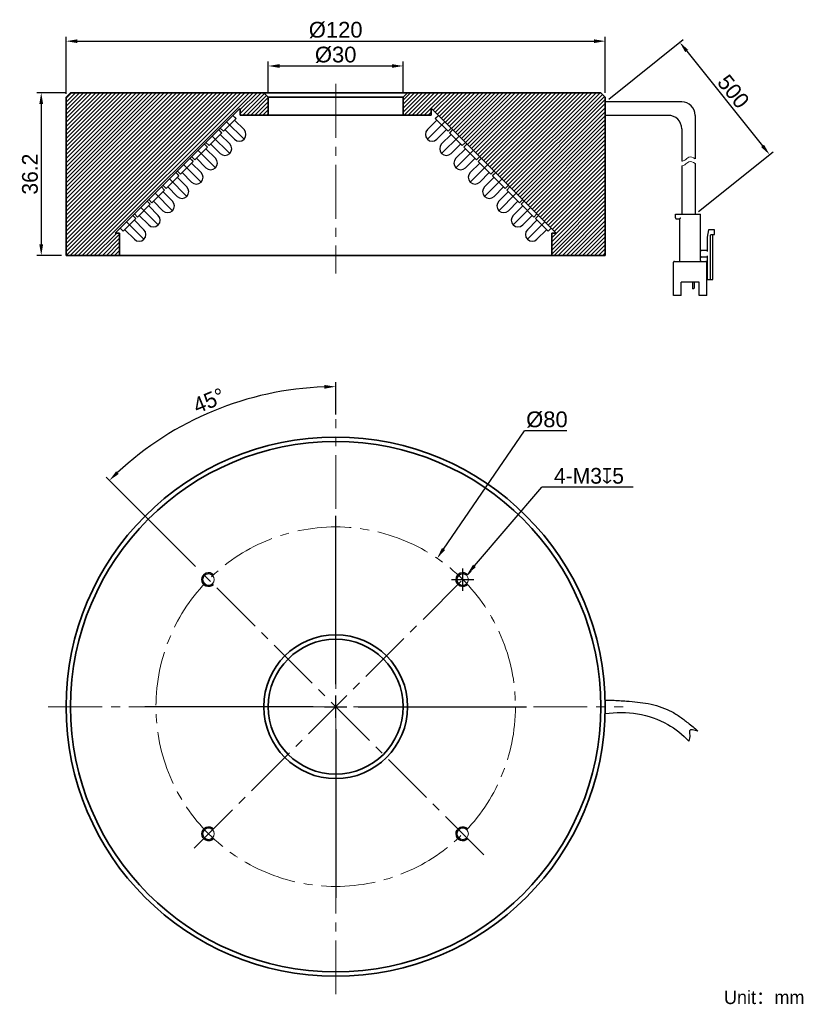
# Model space of a CAD drawing. Header units: millimetres. Extents: x 39 to 215, y 56 to 275.
import ezdxf

# ---------------------------------------------------------------- set-up
doc = ezdxf.new("R2010")
doc.units = ezdxf.units.MM
doc.header["$PDSIZE"] = -5
doc.linetypes.add('CENTERX2', pattern=[4, 2.5, -0.5, 0.5, -0.5])
doc.linetypes.add('点画线', pattern=[18, 12, -2, 2, -2])
doc.layers.get('0').update_dxf_attribs({"lineweight": 35})
for name, color, linetype, lineweight in [('中心线', 1, 'CENTERX2', 20), ('中心线层', 1, '点画线', 18), ('剖面线层', 4, 'Continuous', 18), ('标注', 3, 'Continuous', 25), ('粗实线', 7, 'Continuous', 30), ('粗实线层', 7, 'Continuous', 35), ('细实线', 7, 'Continuous', 15)]:
    doc.layers.add(name, color=color, linetype=linetype, lineweight=lineweight)
doc.dimstyles.new('CST Standard', dxfattribs={"dimtxt": 3.5, "dimasz": 2.5, "dimexe": 1, "dimexo": 1, "dimgap": 0.6, "dimtad": 1, "dimtoh": 1, "dimdsep": 46, "dimtxsty": 'Standard', "dimcen": -2.5, "dimdle": 5, "dimclrd": 8, "dimclre": 8, "dimadec": 1, "dimazin": 2, "dimtfac": 1, "dimtofl": 0, "dimtmove": 0, "dimatfit": 0, "dimfxl": 1, "dimtolj": 1, "dimarcsym": 0})

# ---------------------------------------------------------------- blocks, each defined once
blk = doc.blocks.new('*X1')
at = {"layer": 'Defpoints', "color": 0}
for p in [(124.15, 264.64), (94.15, 257.69), (124.15, 257.69)]:
    blk.add_point(p, dxfattribs=at)
at = {"layer": '标注', "color": 8, "linetype": 'Continuous', "lineweight": -2, "ltscale": 3}
for p, q in [((94.15, 258.69), (94.15, 265.64)), ((124.15, 258.69), (124.15, 265.64)), ((96.65, 264.64), (121.65, 264.64))]:
    blk.add_line(p, q, dxfattribs=at)
at = {"layer": '标注', "color": 8}
for points in [[(96.65, 265.05), (96.65, 264.22), (94.15, 264.64)], [(121.65, 264.22), (121.65, 265.05), (124.15, 264.64)]]:
    blk.add_solid(points, dxfattribs=at)
at = {"layer": '标注', "color": 7, "insert": (109.15, 267.12), "char_height": 3.5, "attachment_point": 5}
blk.add_mtext('\\A1;\\A1;{\\fArial|b0|i0|c134|p34;%%C30}', dxfattribs=at)
blk = doc.blocks.new('*X2')
at = {"layer": 'Defpoints', "color": 0}
for p in [(169.15, 270.16), (49.15, 257.44), (169.15, 257.69)]:
    blk.add_point(p, dxfattribs=at)
at = {"layer": '标注', "color": 8, "linetype": 'Continuous', "lineweight": -2, "ltscale": 3}
for p, q in [((49.15, 258.44), (49.15, 271.16)), ((51.65, 270.16), (166.65, 270.16)), ((169.15, 258.69), (169.15, 271.16))]:
    blk.add_line(p, q, dxfattribs=at)
at = {"layer": '标注', "color": 8}
for points in [[(51.65, 270.57), (51.65, 269.74), (49.15, 270.16)], [(166.65, 269.74), (166.65, 270.57), (169.15, 270.16)]]:
    blk.add_solid(points, dxfattribs=at)
at = {"layer": '标注', "color": 7, "insert": (109.15, 272.64), "char_height": 3.5, "attachment_point": 5}
blk.add_mtext('\\A1;\\A1;{\\fArial|b0|i0|c134|p34;%%C120}', dxfattribs=at)
blk = doc.blocks.new('*X3')
at = {"layer": 'Defpoints', "color": 0}
for p in [(50.15, 258.69), (43.62, 222.45), (49.15, 222.45)]:
    blk.add_point(p, dxfattribs=at)
at = {"layer": '标注', "color": 8, "linetype": 'Continuous', "lineweight": -2, "ltscale": 3}
for p, q in [((49.15, 258.69), (42.62, 258.69)), ((43.62, 256.19), (43.62, 224.95)), ((48.15, 222.45), (42.62, 222.45))]:
    blk.add_line(p, q, dxfattribs=at)
at = {"layer": '标注', "color": 8}
for points in [[(44.03, 256.19), (43.2, 256.19), (43.62, 258.69)], [(43.2, 224.95), (44.03, 224.95), (43.62, 222.45)]]:
    blk.add_solid(points, dxfattribs=at)
at = {"layer": '标注', "color": 7, "insert": (41.12, 240.57), "char_height": 3.5, "attachment_point": 5, "rotation": 90}
blk.add_mtext('\\A1;\\A1;{\\fFZLanTingHei-R-GBK|b0|i0|c134|p2;36.2}', dxfattribs=at)
blk = doc.blocks.new('*X4')
at = {"layer": 'Defpoints', "color": 0}
for p in [(169.15, 256.65), (205.72, 244.91), (189.15, 231.65)]:
    blk.add_point(p, dxfattribs=at)
at = {"layer": '标注', "color": 8, "linetype": 'Continuous', "lineweight": -2, "ltscale": 3}
for p, q in [((169.93, 257.28), (186.5, 270.53)), ((187.28, 267.96), (204.16, 246.86)), ((189.93, 232.28), (206.5, 245.53))]:
    blk.add_line(p, q, dxfattribs=at)
at = {"layer": '标注', "color": 8}
for points in [[(187.61, 268.22), (186.95, 267.7), (185.72, 269.91)], [(203.83, 246.6), (204.48, 247.12), (205.72, 244.91)]]:
    blk.add_solid(points, dxfattribs=at)
at = {"layer": '标注', "color": 7, "insert": (197.66, 258.96), "char_height": 3.5, "attachment_point": 5, "rotation": 308.6598}
blk.add_mtext('\\A1;{\\fFZLanTingHei-R-GBK|b0|i0|c134|p2;500}', dxfattribs=at)
blk = doc.blocks.new('*X5')
at = {"layer": 'Defpoints', "color": 0}
for p in [(131.73, 155.08), (86.56, 89.05)]:
    blk.add_point(p, dxfattribs=at)
at = {"layer": '标注', "color": 8, "linetype": 'Continuous', "lineweight": -2, "ltscale": 3}
for p in [(133.15, 157.14), (160.56, 183.46)]:
    blk.add_line(p, (151.15, 183.46), dxfattribs=at)
at = {"layer": '标注', "color": 8, "linetype": 'Continuous', "ltscale": 3}
for p, q in [((109.15, 127.06), (109.15, 164.56)), ((109.15, 119.56), (109.15, 124.56)), ((104.15, 122.06), (66.65, 122.06)), ((106.65, 122.06), (111.65, 122.06)), ((114.15, 122.06), (151.65, 122.06)), ((109.15, 117.06), (109.15, 79.56))]:
    blk.add_line(p, q, dxfattribs=at)
at = {"layer": '标注', "color": 8}
blk.add_solid([(132.8, 157.38), (133.49, 156.91), (131.73, 155.08)], dxfattribs=at)
at = {"layer": '标注', "color": 7, "insert": (156.16, 185.94), "char_height": 3.5, "attachment_point": 5}
blk.add_mtext('\\A1;\\A1;{\\fArial|b0|i0|c134|p34;%%C80}', dxfattribs=at)
blk = doc.blocks.new('*X6')
at = {"layer": 'Defpoints', "color": 0}
for p in [(138.41, 151.49), (136.46, 149.21)]:
    blk.add_point(p, dxfattribs=at)
at = {"layer": '标注', "color": 8, "linetype": 'Continuous', "lineweight": -2, "ltscale": 3}
for p in [(140.03, 153.39), (175.39, 170.93)]:
    blk.add_line(p, (155.05, 170.93), dxfattribs=at)
at = {"layer": '标注', "color": 8, "linetype": 'Continuous', "ltscale": 3}
for p, q in [((137.43, 147.85), (137.43, 152.85)), ((134.93, 150.35), (139.93, 150.35))]:
    blk.add_line(p, q, dxfattribs=at)
at = {"layer": '标注', "color": 8}
blk.add_solid([(139.72, 153.66), (140.35, 153.12), (138.41, 151.49)], dxfattribs=at)
at = {"layer": '标注', "color": 7, "insert": (165.52, 173.42), "char_height": 3.5, "attachment_point": 5}
blk.add_mtext('\\A1;{\\fFZLanTingHei-R-GBK|b0|i0|c134|p2;4-M3\\fGDT|b1|i0|c0|p2;x\\fFZLanTingHei-R-GBK|b0|i0|c134|p2;5}', dxfattribs=at)
blk = doc.blocks.new('*X7')
at = {"layer": 'Defpoints', "color": 0}
for p in [(90.72, 190.85), (109.15, 186.06), (78.65, 152.56), (142.11, 89.11), (109.15, 58.06)]:
    blk.add_point(p, dxfattribs=at)
at = {"layer": '标注', "color": 8, "linetype": 'Continuous', "lineweight": -2, "ltscale": 3}
for p, q in [((109.15, 187.06), (109.15, 194.28)), ((77.95, 153.27), (58.09, 173.13))]:
    blk.add_line(p, q, dxfattribs=at)
blk.add_arc((109.15, 122.06), 71.21, 92.0115, 132.9885, dxfattribs=at)
at = {"layer": '标注', "color": 8}
for points in [[(106.66, 192.82), (106.64, 193.65), (109.15, 193.28)], [(60.3, 174.46), (60.88, 173.86), (58.79, 172.42)]]:
    blk.add_solid(points, dxfattribs=at)
at = {"layer": '标注', "color": 7, "insert": (80.94, 190.16), "char_height": 3.5, "attachment_point": 5, "rotation": 22.5}
blk.add_mtext('\\A1;{\\fFZLanTingHei-R-GBK|b0|i0|c134|p2;\\A1;45%%d}', dxfattribs=at)

msp = doc.modelspace()

# ---------------------------------------------------------------- hatches: boundary and pattern name
at = {"layer": '剖面线层'}
h = msp.add_hatch(dxfattribs=at)
h.set_pattern_fill('ANSI31', style=0, pattern_type=0)
h.set_pattern_definition([(45, (0, 0), (-0.4490128, 0.4490128), [])])
h.paths.add_polyline_path([(49.149, 222.454), (49.149, 249.265), (49.149, 257.688), (50.149, 258.688), (93.149, 258.688), (94.149, 257.688), (94.149, 253.688), (92.149, 253.688), (87.899, 253.688), (87.899, 255.031), (87.649, 255.031), (86.27, 253.652), (84.856, 252.238), (83.442, 250.824), (83.088, 250.47), (81.674, 249.056), (80.26, 247.642), (79.906, 247.288), (78.492, 245.874), (77.078, 244.46), (76.724, 244.106), (75.31, 242.692), (73.896, 241.278), (73.542, 240.924), (72.128, 239.51), (70.714, 238.096), (70.36, 237.742), (68.946, 236.328), (67.532, 234.914), (67.178, 234.56), (65.764, 233.146), (64.35, 231.732), (63.996, 231.378), (62.582, 229.964), (61.168, 228.55), (60.072, 227.454), (61.072, 227.454), (61.072, 222.454)], flags=0)
h.paths.add_polyline_path([(139.806, 245.874), (139.191, 246.489), (138.391, 247.288), (138.038, 247.642), (136.624, 249.056), (135.209, 250.47), (134.856, 250.824), (133.442, 252.238), (132.027, 253.652), (130.649, 255.031), (130.399, 255.031), (130.399, 253.688), (126.149, 253.688), (124.149, 253.688), (124.149, 257.688), (125.149, 258.688), (168.149, 258.688), (169.149, 257.688), (169.149, 256.654), (169.149, 253.654), (169.149, 222.454), (157.226, 222.454), (157.226, 227.454), (158.226, 227.454), (157.13, 228.55), (155.715, 229.964), (154.301, 231.378), (153.948, 231.732), (152.533, 233.146), (151.119, 234.56), (150.766, 234.914), (149.351, 236.328), (147.937, 237.742), (147.584, 238.096), (146.17, 239.51), (144.755, 240.924), (144.402, 241.278), (142.988, 242.692), (141.573, 244.106), (141.22, 244.46)], flags=0)

# ---------------------------------------------------------------- linework, layer by layer
at = {"color": 7, "linetype": 'Continuous', "lineweight": 15}
for centre in [(80.864, 150.348), (137.433, 150.348), (80.864, 93.78), (137.433, 93.78)]:
    msp.add_circle(centre, 1.25, dxfattribs=at)
at = {"layer": '中心线', "color": 7, "ltscale": 3}
for p, q in [((88.745, 248.349), (84.856, 252.238)), ((129.552, 248.349), (133.442, 252.238)), ((85.563, 245.167), (81.674, 249.056)), ((132.734, 245.167), (136.624, 249.056)), ((82.381, 241.985), (78.492, 245.874)), ((135.916, 241.985), (139.806, 245.874)), ((79.199, 238.803), (75.31, 242.692)), ((139.098, 238.803), (142.988, 242.692)), ((76.017, 235.621), (72.128, 239.51)), ((142.28, 235.621), (146.17, 239.51)), ((72.835, 232.439), (68.946, 236.328)), ((145.462, 232.439), (149.351, 236.328)), ((69.653, 229.257), (65.764, 233.146)), ((148.644, 229.257), (152.533, 233.146)), ((66.471, 226.075), (62.582, 229.964)), ((151.826, 226.075), (155.715, 229.964))]:
    msp.add_line(p, q, dxfattribs=at)
at = {"layer": '中心线层', "color": 7}
for p, q in [((109.149, 260.654), (109.149, 218.454)), ((109.149, 58.064), (109.149, 186.064)), ((77.672, 90.587), (139.269, 152.185)), ((142.108, 89.105), (78.654, 152.559)), ((45.149, 122.064), (173.149, 122.064))]:
    msp.add_line(p, q, dxfattribs=at)
msp.add_circle((109.149, 122.064), 40, dxfattribs=at)
at = {"layer": '粗实线', "color": 7, "ltscale": 3}
for p, q in [((186.149, 256.654), (169.149, 256.654)), ((183.149, 253.654), (169.149, 253.654)), ((189.149, 253.654), (189.149, 243.988)), ((186.149, 250.654), (186.149, 243.441)), ((186.149, 242.415), (186.149, 231.654)), ((189.149, 242.962), (189.149, 231.654))]:
    msp.add_line(p, q, dxfattribs=at)
at = {"layer": '粗实线', "color": 7}
for p, q in [((84.149, 250.117), (86.977, 252.945)), ((86.27, 253.652), (86.977, 252.945)), ((86.624, 252.591), (88.745, 250.47)), ((131.674, 252.591), (129.552, 250.47)), ((132.027, 253.652), (131.32, 252.945)), ((134.149, 250.117), (131.32, 252.945)), ((83.088, 250.47), (83.795, 249.763)), ((83.442, 250.824), (84.149, 250.117)), ((84.502, 250.47), (86.624, 248.349)), ((133.795, 250.47), (131.674, 248.349)), ((134.856, 250.824), (134.149, 250.117)), ((135.209, 250.47), (134.502, 249.763)), ((80.26, 247.642), (80.967, 246.935)), ((80.967, 246.935), (83.795, 249.763)), ((83.442, 249.409), (85.563, 247.288)), ((134.856, 249.409), (132.734, 247.288)), ((137.331, 246.935), (134.502, 249.763)), ((138.038, 247.642), (137.331, 246.935)), ((77.785, 243.753), (80.613, 246.581)), ((79.906, 247.288), (80.613, 246.581)), ((80.26, 246.227), (82.381, 244.106)), ((81.32, 247.288), (83.442, 245.167)), ((136.977, 247.288), (134.856, 245.167)), ((138.038, 246.227), (135.916, 244.106)), ((138.391, 247.288), (137.684, 246.581)), ((140.513, 243.753), (137.684, 246.581)), ((74.603, 240.571), (77.431, 243.399)), ((76.724, 244.106), (77.431, 243.399)), ((77.078, 244.46), (77.785, 243.753)), ((78.138, 244.106), (80.26, 241.985)), ((140.159, 244.106), (138.038, 241.985)), ((141.22, 244.46), (140.513, 243.753)), ((141.573, 244.106), (140.866, 243.399)), ((143.695, 240.571), (140.866, 243.399)), ((73.896, 241.278), (74.603, 240.571)), ((77.078, 243.045), (79.199, 240.924)), ((141.22, 243.045), (139.098, 240.924)), ((144.402, 241.278), (143.695, 240.571)), ((71.421, 237.389), (74.249, 240.217)), ((73.542, 240.924), (74.249, 240.217)), ((73.896, 239.863), (76.017, 237.742)), ((74.956, 240.924), (77.078, 238.803)), ((143.341, 240.924), (141.22, 238.803)), ((144.402, 239.863), (142.28, 237.742)), ((144.755, 240.924), (144.048, 240.217)), ((146.877, 237.389), (144.048, 240.217)), ((68.239, 234.207), (71.067, 237.035)), ((70.36, 237.742), (71.067, 237.035)), ((70.714, 238.096), (71.421, 237.389)), ((70.714, 236.681), (72.835, 234.56)), ((71.774, 237.742), (73.896, 235.621)), ((146.523, 237.742), (144.402, 235.621)), ((147.584, 236.681), (145.462, 234.56)), ((147.584, 238.096), (146.877, 237.389)), ((147.937, 237.742), (147.23, 237.035)), ((150.059, 234.207), (147.23, 237.035)), ((67.178, 234.56), (67.885, 233.853)), ((67.532, 234.914), (68.239, 234.207)), ((68.592, 234.56), (70.714, 232.439)), ((149.705, 234.56), (147.584, 232.439)), ((150.766, 234.914), (150.059, 234.207)), ((151.119, 234.56), (150.412, 233.853)), ((65.057, 231.025), (67.885, 233.853)), ((67.532, 233.5), (69.653, 231.378)), ((150.766, 233.5), (148.644, 231.378)), ((153.241, 231.025), (150.412, 233.853)), ((61.875, 227.843), (64.703, 230.671)), ((63.996, 231.378), (64.703, 230.671)), ((64.35, 231.732), (65.057, 231.025)), ((64.35, 230.318), (66.471, 228.196)), ((65.41, 231.378), (67.532, 229.257)), ((152.887, 231.378), (150.766, 229.257)), ((153.948, 230.318), (151.826, 228.196)), ((153.948, 231.732), (153.241, 231.025)), ((154.301, 231.378), (153.594, 230.671)), ((156.423, 227.843), (153.594, 230.671)), ((184.749, 230.854), (184.749, 231.654)), ((184.749, 231.654), (190.349, 231.654)), ((184.949, 230.654), (185.749, 230.654)), ((185.749, 221.354), (185.749, 230.654)), ((190.349, 221.354), (190.349, 231.654)), ((61.168, 228.55), (61.875, 227.843)), ((62.228, 228.196), (64.35, 226.075)), ((156.069, 228.196), (153.948, 226.075)), ((157.13, 228.55), (156.423, 227.843)), ((192.149, 228.154), (191.849, 226.554)), ((193.449, 228.154), (192.149, 228.154)), ((193.449, 227.154), (193.449, 228.154)), ((191.849, 226.554), (191.849, 223.354)), ((192.549, 217.154), (192.549, 226.954)), ((192.749, 227.154), (193.449, 227.154)), ((193.049, 217.154), (193.049, 227.154)), ((191.849, 223.554), (190.549, 223.554)), ((190.549, 222.154), (191.849, 222.154)), ((191.849, 222.354), (191.849, 217.154)), ((184.349, 213.554), (184.349, 220.954)), ((184.549, 221.154), (191.549, 221.154)), ((191.749, 213.554), (191.749, 220.954)), ((191.849, 218.354), (191.749, 218.354)), ((191.749, 217.154), (193.049, 217.154)), ((190.049, 216.554), (186.049, 216.554)), ((186.049, 213.554), (186.049, 216.554)), ((188.548, 216.554), (188.548, 215.174)), ((188.799, 215.074), (188.648, 215.074)), ((188.899, 216.554), (188.899, 215.174)), ((190.049, 213.554), (190.049, 216.554)), ((186.049, 213.554), (184.349, 213.554)), ((191.749, 213.554), (190.049, 213.554))]:
    msp.add_line(p, q, dxfattribs=at)
at = {"layer": '粗实线', "color": 7, "ltscale": 3}
for centre, start in [((186.149, 253.654), 360), ((183.149, 250.654), 0)]:
    msp.add_arc(centre, 3, start, 90, dxfattribs=at)
at = {"layer": '粗实线', "color": 7}
for centre, radius, start, end in [((87.684, 249.409), 1.5, 225, 45), ((130.613, 249.409), 1.5, 135, 315), ((84.502, 246.227), 1.5, 225, 45), ((133.795, 246.227), 1.5, 135, 315), ((81.32, 243.045), 1.5, 225, 45), ((136.977, 243.045), 1.5, 135, 315), ((78.138, 239.863), 1.5, 225, 45), ((140.159, 239.863), 1.5, 135, 315), ((74.956, 236.681), 1.5, 225, 45), ((143.341, 236.681), 1.5, 135, 315), ((71.774, 233.5), 1.5, 225, 45), ((146.523, 233.5), 1.5, 135, 315), ((68.592, 230.318), 1.5, 225, 45), ((149.705, 230.318), 1.5, 135, 315), ((184.949, 230.854), 0.2, 180, 270), ((65.41, 227.136), 1.5, 225, 45), ((152.887, 227.136), 1.5, 135, 315), ((192.749, 226.954), 0.2, 90, 180), ((190.549, 223.754), 0.2, 180, 270), ((185.549, 221.354), 0.2, 270, 0), ((190.549, 221.954), 0.2, 90, 180), ((190.549, 221.354), 0.2, 180, 270), ((184.549, 220.954), 0.2, 90, 180), ((191.549, 220.954), 0.2, 360, 90), ((188.648, 215.174), 0.1, 180, 270), ((188.799, 215.174), 0.1, 270, 0)]:
    msp.add_arc(centre, radius, start, end, dxfattribs=at)
msp.add_open_spline([(185.749, 230.654), (185.751, 230.656), (185.761, 230.666), (185.779, 230.684), (185.806, 230.711), (185.839, 230.744), (185.874, 230.779), (185.911, 230.816), (185.936, 230.841), (185.949, 230.854)], degree=3, knots=[0, 0, 0, 0, 152.6900555, 541.0262597, 1080.9099196, 1717.6727377, 2413.1513515, 3135.3269523, 3852.4102178, 3852.4102178, 3852.4102178, 3852.4102178], dxfattribs=at)
at = {"layer": '粗实线', "color": 7, "ltscale": 3}
for points, knots in [([(169.149, 123.541), (169.669, 123.535), (171.251, 123.485), (174.449, 123.291), (178.794, 122.901), (182.39, 121.779), (184.605, 120.594), (185.992, 119.714), (187.678, 118.344), (189.063, 117.268), (189.766, 116.627)], [0, 0, 0, 0, 221.1523816, 672.1656815, 1360.749346, 2070.8644019, 2249.7791321, 2427.0809198, 2767.585957, 3171.4562136, 3171.4562136, 3171.4562136, 3171.4562136]), ([(169.129, 120.544), (173.887, 121.153), (178.9, 120.519), (183.054, 118.122), (184.787, 117.122), (186.359, 115.853), (187.745, 114.41)], [0, 0, 0, 0, 669.0968189, 669.0968189, 669.0968189, 952.3074012, 952.3074012, 952.3074012, 952.3074012]), ([(189.766, 116.627), (188.896, 116.864), (187.602, 117.217), (188.087, 115.544), (187.873, 114.834), (187.745, 114.41)], [0, 0, 0, 0, 648.6895871, 964.9513979, 1436.5208785, 1436.5208785, 1436.5208785, 1436.5208785])]:
    msp.add_open_spline(points, degree=3, knots=knots, dxfattribs=at)
at = {"layer": '粗实线层', "color": 7}
for p, q in [((50.149, 258.688), (49.149, 257.688)), ((93.149, 258.688), (94.149, 257.688)), ((93.149, 258.688), (125.149, 258.688)), ((125.149, 258.688), (124.149, 257.688)), ((168.149, 258.688), (169.149, 257.688)), ((94.149, 257.688), (124.149, 257.688)), ((94.149, 257.688), (94.149, 253.688)), ((124.149, 257.688), (124.149, 253.688)), ((87.649, 255.031), (87.899, 255.031)), ((87.899, 253.688), (87.899, 255.031)), ((130.649, 255.031), (130.399, 255.031)), ((130.399, 253.688), (130.399, 255.031)), ((94.149, 253.688), (124.149, 253.688)), ((60.072, 227.454), (61.072, 227.454)), ((61.072, 227.454), (61.072, 222.454)), ((158.226, 227.454), (157.226, 227.454)), ((157.226, 227.454), (157.226, 222.454)), ((61.072, 222.454), (49.149, 222.454)), ((61.072, 222.454), (157.226, 222.454)), ((157.226, 222.454), (169.149, 222.454))]:
    msp.add_line(p, q, dxfattribs=at)
at = {"layer": '粗实线层', "color": 7, "ltscale": 3}
for p, q in [((93.149, 258.688), (50.149, 258.688)), ((125.149, 258.688), (168.149, 258.688)), ((49.149, 257.688), (49.149, 222.454)), ((49.149, 257.688), (49.149, 256.688)), ((49.149, 257.437), (49.149, 256.688)), ((169.149, 257.688), (169.149, 256.654)), ((169.149, 257.437), (169.149, 256.688)), ((169.149, 256.654), (169.149, 222.454)), ((87.649, 255.031), (60.072, 227.454)), ((130.649, 255.031), (158.226, 227.454)), ((86.942, 252.98), (86.27, 253.652)), ((94.149, 253.688), (87.899, 253.688)), ((124.149, 253.688), (130.399, 253.688)), ((131.356, 252.98), (132.027, 253.652)), ((83.76, 249.799), (83.088, 250.47)), ((134.538, 249.799), (135.209, 250.47)), ((77.396, 243.435), (76.724, 244.106)), ((140.902, 243.435), (141.573, 244.106)), ((74.214, 240.253), (73.542, 240.924)), ((144.084, 240.253), (144.755, 240.924)), ((64.668, 230.707), (63.996, 231.378)), ((153.63, 230.707), (154.301, 231.378))]:
    msp.add_line(p, q, dxfattribs=at)
at = {"layer": '粗实线层', "color": 7}
for radius in [60, 59, 16, 15]:
    msp.add_circle((109.149, 122.064), radius, dxfattribs=at)
at = {"layer": '粗实线层', "color": 7, "ltscale": 3}
for centre, start, end in [((80.864, 150.348), 44.04503, 315), ((137.433, 150.348), 44.04503, 315), ((80.864, 93.78), 44.04503, 315), ((137.433, 93.78), 45.85615, 316.81112)]:
    msp.add_arc(centre, 1.5, start, end, dxfattribs=at)
at = {"layer": '细实线', "color": 7, "ltscale": 3}
for points, knots in [([(186.149, 243.441), (186.387, 243.477), (186.936, 243.677), (187.881, 244.631), (188.67, 244.33), (189.149, 243.988)], [0, 0, 0, 0, 431.9082468, 1017.5749404, 1876.7923637, 1876.7923637, 1876.7923637, 1876.7923637]), ([(186.149, 242.415), (186.387, 242.451), (186.936, 242.651), (187.881, 243.605), (188.67, 243.304), (189.149, 242.962)], [0, 0, 0, 0, 430.6602465, 1014.6346542, 1871.3693659, 1871.3693659, 1871.3693659, 1871.3693659])]:
    msp.add_open_spline(points, degree=3, knots=knots, dxfattribs=at)

# ---------------------------------------------------------------- texts
at = {"color": 7, "insert": (195.56, 58.886), "char_height": 3, "width": 92.7514, "attachment_point": 1}
msp.add_mtext('{\\fFZLanTingHei-R-GBK|b0|i0|c134|p2;Unit：mm}', dxfattribs=at)

# ---------------------------------------------------------------- dimensions: what is measured, and where the dimension line sits
at = {"layer": '标注', "color": 8, "ltscale": 3}
dim = msp.add_linear_dim(base=(169.149, 270.158), p1=(49.149, 257.437), p2=(169.149, 257.688), text='\\A1;{\\fArial|b0|i0|c134|p34;<>}', dimstyle='CST Standard', override={"dimpost": '%%C<>', "dimtxsty": 'Standard', "dimsah": 1, "dimclrd": 8, "dimclrt": 7, "dimtzin": 8}, dxfattribs=at)
dim.commit()
dim.dimension.update_dxf_attribs({"geometry": '*X2', "text_midpoint": (109.149, 272.643)})
for base, p1, p2, angle, text, override, picture, middle in [((205.718, 244.909), (169.149, 256.654), (189.149, 231.654), 308.65981, '{\\fFZLanTingHei-R-GBK|b0|i0|c134|p2;500}', {"dimtxsty": 'Standard', "dimsah": 1, "dimclrd": 8, "dimclrt": 7, "dimtzin": 0}, '*X4', (197.661, 258.963)), ((124.149, 264.636), (94.149, 257.688), (124.149, 257.688), 0, '\\A1;{\\fArial|b0|i0|c134|p34;<>}', {"dimpost": '%%C<>', "dimtxsty": 'Standard', "dimsah": 1, "dimclrd": 8, "dimclrt": 7, "dimtzin": 8}, '*X1', (109.149, 267.121)), ((43.617, 222.454), (50.149, 258.688), (49.149, 222.454), 270, '\\A1;{\\fFZLanTingHei-R-GBK|b0|i0|c134|p2;<>}', {"dimdec": 1, "dimtxsty": 'Standard', "dimsah": 1, "dimclrd": 8, "dimclrt": 7, "dimtzin": 8}, '*X3', (41.121, 240.571))]:
    dim = msp.add_linear_dim(base=base, p1=p1, p2=p2, angle=angle, text=text, dimstyle='CST Standard', override=override, dxfattribs=at)
    dim.commit()
    dim.dimension.update_dxf_attribs({"geometry": picture, "text_midpoint": middle})
dim = msp.add_angular_dim_2l(base=(90.717, 190.852), line1=((109.149, 58.064), (109.149, 186.064)), line2=((142.108, 89.105), (78.654, 152.559)), text='\\A1;{\\fFZLanTingHei-R-GBK|b0|i0|c134|p2;<>}', dimstyle='CST Standard', override={"dimtad": 1, "dimtih": 0, "dimtoh": 0, "dimtxsty": 'Standard', "dimsah": 1, "dimclrd": 8, "dimclrt": 7, "dimtdec": 1, "dimtzin": 8}, dxfattribs=at)
dim.commit()
dim.dimension.update_dxf_attribs({"geometry": '*X7', "text_midpoint": (80.944, 190.156)})
for p1, p2, text, override, picture, middle in [((86.563, 89.051), (131.735, 155.077), '\\A1;{\\fArial|b0|i0|c134|p34;<>}', {"dimpost": '%%C<>', "dimtxsty": 'Standard', "dimsah": 1, "dimclrd": 8, "dimclrt": 7, "dimtzin": 8}, '*X5', (156.155, 183.456)), ((136.458, 149.209), (138.408, 151.488), '{\\fFZLanTingHei-R-GBK|b0|i0|c134|p2;4-M3\\fGDT|b1|i0|c0|p2;x\\fFZLanTingHei-R-GBK|b0|i0|c134|p2;5}', {"dimpost": '4-M<>深5', "dimtxsty": 'Standard', "dimsah": 1, "dimclrd": 8, "dimclrt": 7}, '*X6', (165.519, 170.929))]:
    dim = msp.add_diameter_dim_2p(p1=p1, p2=p2, text=text, dimstyle='CST Standard', override=override, dxfattribs=at)
    dim.commit()
    dim.dimension.update_dxf_attribs({"geometry": picture, "text_midpoint": middle, "dimtype": 163})

doc.saveas('drawing.dxf')
